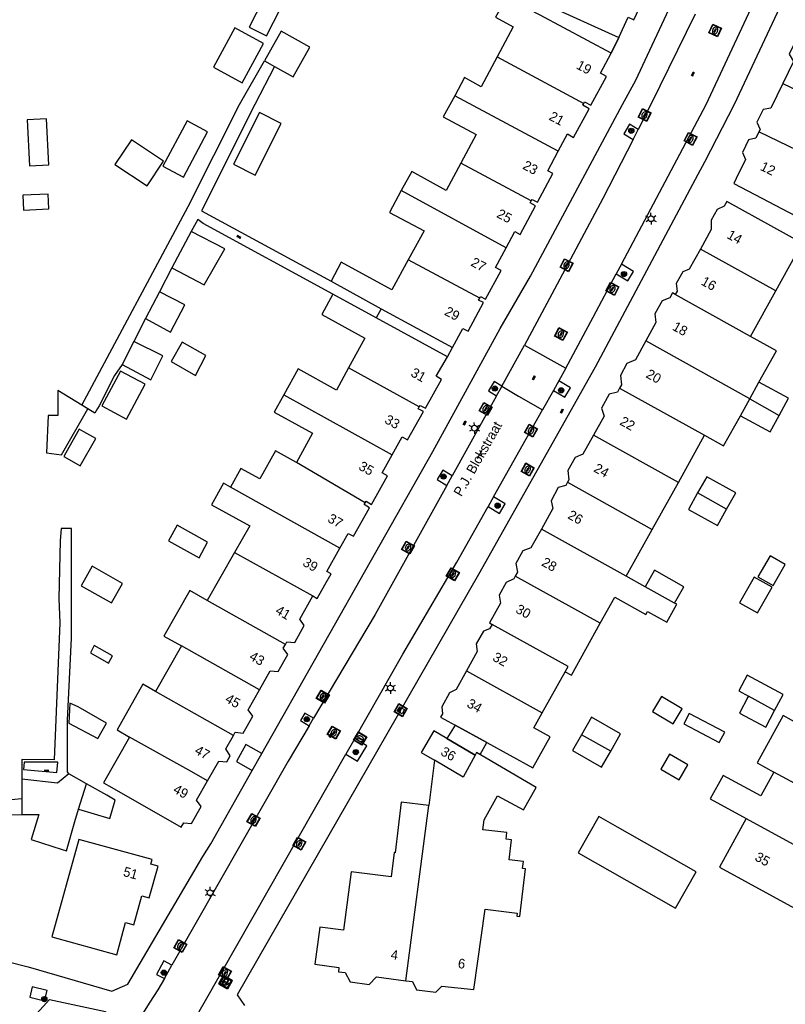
# Model space of a CAD drawing. Header units: metres. Extents: x 93870 to 95789, y 463036 to 464040.
# Tile 156 of 256: x 94546 to 94625, y 463157 to 463259. Entities that reach past the tile are written whole.
import ezdxf
from ezdxf.enums import TextEntityAlignment as Align

# ---------------------------------------------------------------- set-up
doc = ezdxf.new("R2010")
doc.units = ezdxf.units.M
doc.header["$LTSCALE"] = 25.4
for name, color, linetype in [('B_BEBOUWINGSGRENS_0', 1, 'Continuous'), ('B_LUIFEL_1', 200, 'Continuous'), ('B_OPSTAL_0', 1, 'Continuous'), ('B_OVERBOUWLIJN_LIJN_1', 7, 'Continuous'), ('B_TUSSENMUUR_0', 7, 'Continuous'), ('G_GRENS_ALGEMEEN_0', 7, 'Continuous'), ('Q_BOOM_0', 3, 'Continuous'), ('Q_BRANDKRAAN_0', 5, 'Continuous'), ('Q_CAI-KAST_0', 10, 'Continuous'), ('Q_INSPECTIE_OF_RIOOLPUT_0', 253, 'Continuous'), ('Q_KOLK_0', 254, 'Continuous'), ('Q_LICHTMAST_0', 2, 'Continuous'), ('Q_STRAATNAAMBORD_0', 7, 'Continuous'), ('Q_VERKEERSBORDPAAL_0', 40, 'Continuous'), ('S_GBKN_SYMBOOL_OV_GROOT_0', 7, 'Continuous'), ('T_HEK_0', 57, 'Continuous'), ('V_WEGGRENS_0', 7, 'Continuous'), ('Z_GBKN_HUISNUMMER_0', 252, 'Continuous'), ('Z_STRAATNAAM_0', 252, 'Continuous')]:
    doc.layers.add(name, color=color, linetype=linetype)

# ---------------------------------------------------------------- blocks, each defined once
blk = doc.blocks.new('Q_STRAATNAAMBORD')
for points in [[(-0.5, 0.5), (0.5, 0.5), (0.5, -0.5), (-0.5, -0.5)], [(-0.37, 0.22), (0.36, 0.22), (0.36, -0.21), (-0.37, -0.21)]]:
    blk.add_lwpolyline(points, close=True)
for points in [[(-0.44, 0.46), (0.44, 0.46, -0.414214), (0.46, 0.44), (0.46, -0.44, -0.414214), (0.44, -0.46), (-0.44, -0.46, -0.414214), (-0.46, -0.44), (-0.46, 0.44), (-0.46, 0.44), (-0.46, 0.45), (-0.46, 0.45), (-0.46, 0.45), (-0.46, 0.45), (-0.46, 0.45), (-0.46, 0.45), (-0.46, 0.46), (-0.46, 0.46), (-0.46, 0.46), (-0.45, 0.46), (-0.45, 0.46), (-0.45, 0.46), (-0.45, 0.46), (-0.45, 0.46), (-0.45, 0.46), (-0.44, 0.46), (-0.44, 0.46)], [(-0.29, 0.16), (0.28, 0.16, -0.414214), (0.3, 0.14), (0.3, -0.13, -0.414214), (0.28, -0.16), (-0.29, -0.16, -0.414214), (-0.31, -0.13), (-0.31, 0.14), (-0.31, 0.14), (-0.31, 0.14), (-0.31, 0.14), (-0.31, 0.15), (-0.31, 0.15), (-0.31, 0.15), (-0.3, 0.15), (-0.3, 0.15), (-0.3, 0.15), (-0.3, 0.16), (-0.3, 0.16), (-0.3, 0.16), (-0.3, 0.16), (-0.29, 0.16), (-0.29, 0.16), (-0.29, 0.16), (-0.29, 0.16), (-0.29, 0.16)]]:
    blk.add_lwpolyline(points, format="xyb")
blk = doc.blocks.new('Q_CAI-KAST')
for points in [[(-0.5, 0.5), (0.5, 0.5), (0.5, -0.5), (-0.5, -0.5)], [(-0.26, 0.26), (0.25, 0.26), (0.25, 0.19), (-0.26, 0.19)], [(-0.26, 0.11), (0.25, 0.11), (0.25, -0.33), (-0.26, -0.33)]]:
    blk.add_lwpolyline(points, close=True)
blk.add_lwpolyline([(-0.44, 0.46), (0.44, 0.46, -0.414214), (0.46, 0.44), (0.46, -0.44, -0.414214), (0.44, -0.46), (-0.44, -0.46, -0.414214), (-0.46, -0.44), (-0.46, 0.44), (-0.46, 0.44), (-0.46, 0.45), (-0.46, 0.45), (-0.46, 0.45), (-0.46, 0.45), (-0.46, 0.45), (-0.46, 0.45), (-0.46, 0.46), (-0.46, 0.46), (-0.46, 0.46), (-0.45, 0.46), (-0.45, 0.46), (-0.45, 0.46), (-0.45, 0.46), (-0.45, 0.46), (-0.45, 0.46), (-0.44, 0.46), (-0.44, 0.46)], format="xyb")
blk.add_circle((-0.18, -0.03), 0.0354)
blk = doc.blocks.new('Q_LICHTMAST')
for points in [[(-0.26, 0.15), (-0.52, 0.3)], [(0, 0.3), (0, 0.6)], [(0.26, 0.15), (0.52, 0.3)], [(-0.26, -0.15), (-0.52, -0.3)], [(0, -0.3), (0, -0.6)], [(0.26, -0.15), (0.52, -0.3)]]:
    blk.add_lwpolyline(points)
blk.add_circle((0, 0), 0.3)
blk = doc.blocks.new('Q_VERKEERSBORDPAAL')
for points in [[(-0.5, 0.5), (0.5, 0.5), (0.5, -0.5), (-0.5, -0.5)], [(-0.08, 0.33), (0.07, 0.33), (0.07, -0.33), (-0.08, -0.33)]]:
    blk.add_lwpolyline(points, close=True)
blk.add_lwpolyline([(-0.44, 0.46), (0.44, 0.46, -0.414214), (0.46, 0.44), (0.46, -0.44, -0.414214), (0.44, -0.46), (-0.44, -0.46, -0.414214), (-0.46, -0.44), (-0.46, 0.44), (-0.46, 0.44), (-0.46, 0.45), (-0.46, 0.45), (-0.46, 0.45), (-0.46, 0.45), (-0.46, 0.45), (-0.46, 0.45), (-0.46, 0.46), (-0.46, 0.46), (-0.46, 0.46), (-0.45, 0.46), (-0.45, 0.46), (-0.45, 0.46), (-0.45, 0.46), (-0.45, 0.46), (-0.45, 0.46), (-0.44, 0.46), (-0.44, 0.46)], format="xyb")
blk = doc.blocks.new('Q_KOLK')
blk.add_lwpolyline([(-0.5, 0.5), (0.5, 0.5), (0.5, -0.5), (-0.5, -0.5)], close=True)
for points in [[(-0.44, 0.46), (0.44, 0.46, -0.414214), (0.46, 0.44), (0.46, -0.44, -0.414214), (0.44, -0.46), (-0.44, -0.46, -0.414214), (-0.46, -0.44), (-0.46, 0.44, -0.414214), (-0.44, 0.46)], [(-0.34, 0.1, 0.380426), (-0.28, -0.18)], [(-0.01, 0.27, 0.240218), (-0.34, 0.1)], [(-0.19, 0.04, 0.853344), (-0.19, -0.03)], [(0.33, 0.11, 0.240191), (-0.01, 0.27)], [(0.18, -0.03, 0.849746), (0.18, 0.04)], [(0.27, -0.18, 0.380426), (0.33, 0.11)], [(-0.28, -0.18, 0.148452), (0.01, -0.26)], [(0.01, -0.26, 0.131742), (0.27, -0.18)]]:
    blk.add_lwpolyline(points, format="xyb")
for points in [[(-0.19, 0.04), (0.18, 0.04)], [(0.18, -0.03), (-0.19, -0.03)]]:
    blk.add_lwpolyline(points)
blk = doc.blocks.new('Q_INSPECTIE_OF_RIOOLPUT')
blk.add_lwpolyline([(-0.5, 0.5), (0.5, 0.5), (0.5, -0.5), (-0.5, -0.5)], close=True)
for points in [[(-0.44, 0.46), (0.44, 0.46, -0.414214), (0.46, 0.44), (0.46, -0.44, -0.414214), (0.44, -0.46), (-0.44, -0.46, -0.414214), (-0.46, -0.44), (-0.46, 0.44), (-0.46, 0.44), (-0.46, 0.45), (-0.46, 0.45), (-0.46, 0.45), (-0.46, 0.45), (-0.46, 0.45), (-0.46, 0.45), (-0.46, 0.46), (-0.46, 0.46), (-0.46, 0.46), (-0.45, 0.46), (-0.45, 0.46), (-0.45, 0.46), (-0.45, 0.46), (-0.45, 0.46), (-0.45, 0.46), (-0.44, 0.46), (-0.44, 0.46)], [(-0.34, 0.1, 0.380426), (-0.28, -0.18)], [(-0.01, 0.27, 0.240218), (-0.34, 0.1)], [(-0.19, 0.04, 0.853344), (-0.19, -0.03)], [(0.33, 0.11, 0.240191), (-0.01, 0.27)], [(0.18, -0.03, 0.849746), (0.18, 0.04)], [(0.27, -0.18, 0.380426), (0.33, 0.11)], [(-0.28, -0.18, 0.148452), (0.01, -0.26)], [(0.01, -0.26, 0.131742), (0.27, -0.18)]]:
    blk.add_lwpolyline(points, format="xyb")
for points in [[(-0.19, 0.04), (0.18, 0.04)], [(0.18, -0.03), (-0.19, -0.03)]]:
    blk.add_lwpolyline(points)
blk = doc.blocks.new('Q_BRANDKRAAN')
blk.add_lwpolyline([(-0.5, 0.5), (0.5, 0.5), (0.5, -0.5), (-0.5, -0.5)], close=True)
for points in [[(-0.44, 0.46), (0.44, 0.46, -0.414214), (0.46, 0.44), (0.46, -0.44, -0.414214), (0.44, -0.46), (-0.44, -0.46, -0.414214), (-0.46, -0.44), (-0.46, 0.44), (-0.46, 0.44), (-0.46, 0.45), (-0.46, 0.45), (-0.46, 0.45), (-0.46, 0.45), (-0.46, 0.45), (-0.46, 0.45), (-0.46, 0.46), (-0.46, 0.46), (-0.46, 0.46), (-0.45, 0.46), (-0.45, 0.46), (-0.45, 0.46), (-0.45, 0.46), (-0.45, 0.46), (-0.45, 0.46), (-0.44, 0.46), (-0.44, 0.46)], [(-0.34, 0.1, 0.380426), (-0.28, -0.18)], [(-0.01, 0.27, 0.240218), (-0.34, 0.1)], [(-0.19, 0.04, 0.853344), (-0.19, -0.03)], [(0.33, 0.11, 0.240191), (-0.01, 0.27)], [(0.18, -0.03, 0.849746), (0.18, 0.04)], [(0.27, -0.18, 0.380426), (0.33, 0.11)], [(-0.28, -0.18, 0.148452), (0.01, -0.26)], [(0.01, -0.26, 0.131742), (0.27, -0.18)]]:
    blk.add_lwpolyline(points, format="xyb")
for points in [[(-0.19, 0.04), (0.18, 0.04)], [(0.18, -0.03), (-0.19, -0.03)]]:
    blk.add_lwpolyline(points)
blk = doc.blocks.new('Q_BOOM')
for radius in [0.27, 0.18, 0.09]:
    blk.add_circle((0, 0), radius)
blk = doc.blocks.new('S_GBKN_SYMBOOL_OV_GROOT')
for points in [[(-0.21875, 0.0625), (0.21875, 0.0625)], [(-0.21875, 0), (0.21875, 0)], [(-0.1875, 0.0625), (-0.1875, 0)], [(-0.125, 0.09375), (-0.125, 0.0625)], [(-0.125, 0), (-0.125, -0.0625)], [(-0.0625, 0.0625), (-0.0625, 0)], [(0, 0.09375), (0, 0.0625)], [(0, 0), (0, -0.0625)], [(0.0625, 0.0625), (0.0625, 0)], [(0.125, 0.09375), (0.125, 0.0625)], [(0.125, 0), (0.125, -0.0625)], [(0.1875, 0.0625), (0.1875, 0)], [(-0.21875, -0.0625), (0.21875, -0.0625)], [(-0.1875, -0.0625), (-0.1875, -0.09375)], [(-0.0625, -0.0625), (-0.0625, -0.09375)], [(0.0625, -0.0625), (0.0625, -0.09375)], [(0.1875, -0.0625), (0.1875, -0.09375)]]:
    blk.add_lwpolyline(points)

msp = doc.modelspace()

# ---------------------------------------------------------------- linework, layer by layer
at = {"layer": 'B_BEBOUWINGSGRENS_0'}
for p, q in [((94568.87, 463252.27), (94571.08, 463256.33)), ((94571.17, 463254.54), (94572.23, 463253.95)), ((94546.57, 463248.44), (94546.81, 463243.64)), ((94570.65, 463249.18), (94567.97, 463243.82)), ((94555.68, 463243.78), (94559.01, 463241.57)), ((94546.13, 463240.62), (94546.19, 463239.07)), ((94563.56, 463236.83), (94561.57, 463233.08)), ((94560.29, 463230.6), (94558.86, 463227.83)), ((94621.55, 463225.97), (94624.16, 463230.71)), ((94557.62, 463225.45), (94556.41, 463223.04)), ((94621.46, 463219.48), (94622.42, 463221.22)), ((94552.86, 463218.45), (94552.23, 463218.84)), ((94554.32, 463218.77), (94556.88, 463217.4)), ((94620.5, 463217.74), (94621.46, 463219.48)), ((94614.08, 463210.83), (94616.78, 463215.71)), ((94611.36, 463205.95), (94614.08, 463210.83)), ((94617.01, 463211.42), (94616.06, 463209.73)), ((94618.11, 463206.35), (94619.07, 463208.06)), ((94608.67, 463201.09), (94611.36, 463205.95)), ((94564.39, 463203.02), (94565.28, 463204.64)), ((94568.08, 463203.57), (94565.25, 463198.58)), ((94556.46, 463200.35), (94553.3, 463202.13)), ((94610.63, 463200), (94608.67, 463201.09)), ((94621.94, 463201.01), (94620.42, 463198.34)), ((94613.67, 463198.32), (94610.63, 463200)), ((94555.41, 463192.84), (94553.52, 463193.91)), ((94562.57, 463193.87), (94559.88, 463189.15)), ((94599.96, 463186.92), (94602.34, 463191.2)), ((94620.32, 463189.21), (94621.34, 463188.66)), ((94624.04, 463187.17), (94624.94, 463188.85)), ((94554.79, 463185.87), (94551.85, 463187.54)), ((94618.87, 463184.93), (94615.2, 463186.86)), ((94590.93, 463185.66), (94594.21, 463183.86)), ((94607.06, 463182.97), (94608.08, 463184.76)), ((94588.78, 463182.03), (94588.2, 463177.31)), ((94593.15, 463182.82), (94593.01, 463182.56)), ((94614.14, 463179.98), (94615.04, 463181.53)), ((94546.02, 463180.07), (94546.02, 463178.01)), ((94552.73, 463179.57), (94550.89, 463180.61))]:
    msp.add_line(p, q, dxfattribs=at)
for points in [[(94571.73, 463262.25), (94569.58, 463258.04), (94571.37, 463257.13), (94573.51, 463261.35)], [(94596.98, 463261.9), (94600.27, 463260.41), (94607.9, 463256.97)], [(94607.9, 463256.97), (94608.88, 463259.08), (94609.46, 463258.81), (94610.88, 463261.85), (94610.31, 463262.14), (94610.41, 463262.34)], [(94596.26, 463261.11), (94595.13, 463259.06), (94596.95, 463258.06), (94595.28, 463254.95)], [(94607.1, 463255.35), (94599.74, 463259.27), (94596.26, 463261.11)], [(94571.08, 463256.33), (94568.1, 463257.96), (94565.89, 463253.89), (94568.87, 463252.27)], [(94572.23, 463253.95), (94574.14, 463252.87), (94575.88, 463255.97), (94572.91, 463257.63), (94571.17, 463254.54)], [(94627.34, 463257.22), (94627.1, 463256.73), (94626.17, 463256.51), (94625.56, 463255.25), (94625.99, 463254.47), (94624.88, 463252.2)], [(94595.28, 463254.95), (94593.62, 463251.86), (94591.92, 463252.81), (94590.89, 463250.92)], [(94604.27, 463250.13), (94604.35, 463250.28), (94605, 463249.93), (94606.63, 463252.93), (94605.99, 463253.28), (94607.1, 463255.35)], [(94624.88, 463252.2), (94623.64, 463249.65), (94622.86, 463249.5), (94622.21, 463248.17), (94622.55, 463247.43), (94622.42, 463247.17)], [(94590.89, 463250.92), (94589.7, 463248.75), (94593.12, 463246.92), (94591.51, 463243.92)], [(94601.61, 463245.17), (94602.57, 463246.97), (94603.21, 463246.61), (94604.81, 463249.58), (94604.16, 463249.93), (94604.27, 463250.13)], [(94546.81, 463243.64), (94548.84, 463243.75), (94548.59, 463248.54), (94546.57, 463248.44)], [(94567.97, 463243.82), (94570.2, 463242.7), (94572.89, 463248.06), (94570.65, 463249.18)], [(94559.01, 463241.57), (94560.72, 463244.15), (94557.39, 463246.36), (94555.68, 463243.78)], [(94622.42, 463247.17), (94622.1, 463246.51), (94621.35, 463246.35), (94620.72, 463245.04), (94621.03, 463244.31), (94620.07, 463242.35), (94619.81, 463241.81)], [(94598.82, 463240.01), (94598.91, 463240.18), (94599.47, 463239.88), (94601.07, 463242.85), (94600.53, 463243.14), (94601.61, 463245.17)], [(94591.51, 463243.92), (94590.01, 463241.11), (94586.43, 463243.07), (94585.35, 463241.1)], [(94619.81, 463241.81), (94627, 463238.06), (94629.65, 463243.67)], [(94546.19, 463239.07), (94548.81, 463239.18), (94548.75, 463240.73), (94546.13, 463240.62)], [(94585.35, 463241.1), (94584.13, 463238.83), (94587.73, 463236.9), (94586.08, 463233.91)], [(94596.21, 463235.15), (94597.11, 463236.84), (94597.68, 463236.54), (94599.27, 463239.5), (94598.71, 463239.81), (94598.82, 463240.01)], [(94624.16, 463230.71), (94626.89, 463235.64), (94619.09, 463239.96), (94618.81, 463239.46), (94618.08, 463239.12), (94617.47, 463238.01), (94617.48, 463237.06), (94616.36, 463235.03)], [(94561.57, 463233.08), (94564.93, 463231.33), (94567.08, 463235.05), (94563.56, 463236.83)], [(94593.48, 463229.95), (94593.57, 463230.12), (94594.08, 463229.84), (94595.71, 463232.8), (94595.13, 463233.12), (94596.21, 463235.15)], [(94616.36, 463235.03), (94615.2, 463232.94), (94614.52, 463232.65), (94613.85, 463231.44), (94613.94, 463230.67), (94613.74, 463230.31)], [(94586.08, 463233.91), (94584.36, 463230.78), (94579.11, 463233.68), (94578.07, 463231.68)], [(94578.07, 463231.68), (94583.28, 463228.83), (94590.65, 463224.81)], [(94558.86, 463227.83), (94561.44, 463226.4), (94562.91, 463229.25), (94560.29, 463230.6)], [(94578.27, 463230.34), (94577.12, 463228.23), (94581.59, 463225.77), (94579.89, 463222.7)], [(94590.13, 463223.84), (94582.75, 463227.88), (94578.27, 463230.34)], [(94613.74, 463230.31), (94613.45, 463230.47), (94613.17, 463229.97), (94612.38, 463229.66), (94611.63, 463228.31), (94611.75, 463227.4), (94610.69, 463225.5)], [(94590.65, 463224.81), (94591.72, 463226.79), (94592.29, 463226.52), (94593.88, 463229.47), (94593.37, 463229.74), (94593.48, 463229.95)], [(94622.42, 463221.22), (94624.23, 463224.48), (94621.55, 463225.97)], [(94556.41, 463223.04), (94559.4, 463221.46), (94560.64, 463223.94), (94557.62, 463225.45)], [(94610.69, 463225.5), (94609.61, 463223.55), (94608.74, 463223.16), (94608.06, 463221.92), (94608.16, 463220.93), (94607.98, 463220.61)], [(94587.22, 463218.65), (94587.3, 463218.82), (94587.85, 463218.54), (94589.52, 463221.5), (94588.98, 463221.83), (94590.13, 463223.84)], [(94556.88, 463217.4), (94558.81, 463221.01), (94556.25, 463222.38), (94554.32, 463218.77)], [(94579.89, 463222.7), (94578.63, 463220.41), (94574.66, 463222.6), (94573.18, 463219.91)], [(94624.51, 463217.77), (94625.48, 463219.57), (94622.42, 463221.22)], [(94552.23, 463218.84), (94549.77, 463220.36), (94549.77, 463217.77), (94548.75, 463217.77), (94548.6, 463213.9), (94550.15, 463213.67), (94552.86, 463218.45)], [(94573.18, 463219.91), (94572.19, 463218.11), (94576.16, 463215.93), (94574.48, 463212.89)], [(94607.98, 463220.61), (94607.76, 463220.2), (94606.91, 463219.97), (94606.1, 463218.51), (94606.37, 463217.7), (94605.27, 463215.72)], [(94584.41, 463213.7), (94585.45, 463215.55), (94586.01, 463215.25), (94587.65, 463218.17), (94587.12, 463218.46), (94587.22, 463218.65)], [(94620.5, 463217.74), (94623.6, 463216.07), (94624.51, 463217.77)], [(94616.78, 463215.71), (94618.76, 463214.61), (94620.5, 463217.74)], [(94550.59, 463213.9), (94550.37, 463213.52), (94551.18, 463213.07), (94552.09, 463212.55), (94553.68, 463215.38), (94552.44, 463216.08), (94551.96, 463216.35), (94550.59, 463213.9)], [(94605.27, 463215.72), (94604.18, 463213.76), (94603.36, 463213.42), (94602.61, 463212.06), (94602.72, 463211.11), (94602.58, 463210.87)], [(94574.48, 463212.89), (94572.3, 463214.09), (94570.71, 463211.19), (94568.71, 463212.28), (94567.65, 463210.35)], [(94581.61, 463208.7), (94581.71, 463208.87), (94582.26, 463208.55), (94583.91, 463211.5), (94583.36, 463211.82), (94584.41, 463213.7)], [(94567.65, 463210.35), (94566.92, 463210.75), (94565.68, 463208.49), (94569.64, 463206.31), (94568.08, 463203.57)], [(94602.58, 463210.87), (94602.39, 463210.52), (94601.62, 463210.29), (94600.87, 463208.93), (94601.07, 463208.13), (94599.87, 463205.99)], [(94619.07, 463208.06), (94620.01, 463209.74), (94617.01, 463211.42)], [(94616.06, 463209.73), (94615.11, 463208.03), (94618.11, 463206.35)], [(94578.98, 463204), (94579.84, 463205.53), (94580.4, 463205.24), (94582.06, 463208.18), (94581.5, 463208.52), (94581.61, 463208.7)], [(94565.28, 463204.64), (94562.12, 463206.38), (94561.23, 463204.76), (94564.39, 463203.02)], [(94599.87, 463205.99), (94598.79, 463204.03), (94597.94, 463203.73), (94597.21, 463202.42), (94597.4, 463201.52), (94597.16, 463201.09)], [(94576.18, 463199.05), (94576.63, 463198.79), (94577.43, 463200.19), (94578.07, 463201.33), (94577.62, 463201.58), (94578.98, 463204)], [(94625.13, 463202.32), (94623.57, 463203.21), (94622.32, 463201.02), (94623.89, 463200.13), (94625.13, 463202.32)], [(94553.3, 463202.13), (94552.17, 463200.11), (94555.33, 463198.33), (94556.46, 463200.35)], [(94613.67, 463198.32), (94614.63, 463200.01), (94611.61, 463201.72), (94610.63, 463200)], [(94597.16, 463201.09), (94597.02, 463200.84), (94596.21, 463200.46), (94595.49, 463199.15), (94595.62, 463198.32), (94594.48, 463196.26), (94594.77, 463196.1)], [(94620.42, 463198.34), (94622.27, 463197.29), (94623.79, 463199.96), (94621.94, 463201.01)], [(94565.25, 463198.58), (94563.44, 463199.61), (94560.76, 463194.9), (94562.57, 463193.87)], [(94573.34, 463194.03), (94573.49, 463194.3), (94574.31, 463194.22), (94575.29, 463196), (94574.83, 463196.64), (94576.18, 463199.05)], [(94605.97, 463196.22), (94607.47, 463198.93), (94610.71, 463197.14), (94610.88, 463197.45), (94612.88, 463196.34), (94613.9, 463198.19), (94613.67, 463198.32)], [(94594.77, 463196.1), (94594.51, 463195.64), (94593.86, 463195.39), (94593.13, 463194.1), (94593.22, 463193.3), (94592.11, 463191.3)], [(94602.34, 463191.2), (94602.99, 463190.85), (94605.97, 463196.22)], [(94553.52, 463193.91), (94553.14, 463193.14), (94555.02, 463192.08), (94555.41, 463192.84)], [(94570.65, 463189.32), (94571.77, 463191.29), (94572.61, 463191.23), (94573.6, 463192.97), (94573.11, 463193.63), (94573.34, 463194.03)], [(94592.11, 463191.3), (94591.03, 463189.37), (94590.34, 463189), (94589.54, 463187.55), (94589.62, 463186.83), (94589.43, 463186.48), (94590.93, 463185.66)], [(94624.94, 463188.85), (94621.2, 463190.85), (94620.32, 463189.21)], [(94559.88, 463189.15), (94558.57, 463189.89), (94555.9, 463185.16), (94557.18, 463184.4)], [(94567.97, 463184.6), (94568.15, 463184.92), (94568.96, 463184.83), (94569.96, 463186.58), (94569.47, 463187.24), (94570.65, 463189.32)], [(94614.46, 463187.34), (94612.31, 463188.61), (94611.39, 463187.07)], [(94621.34, 463188.66), (94621.28, 463188.55), (94620.4, 463186.89), (94623.12, 463185.44), (94624.04, 463187.17)], [(94551.85, 463187.54), (94550.99, 463187.95), (94550.89, 463185.86), (94553.89, 463184.27), (94554.79, 463185.87)], [(94611.39, 463187.07), (94613.53, 463185.79), (94614.46, 463187.34)], [(94594.21, 463183.86), (94598.99, 463181.23), (94600.78, 463184.46), (94599.1, 463185.39), (94599.96, 463186.92)], [(94608.08, 463184.76), (94605.06, 463186.48), (94604.02, 463184.66)], [(94615.2, 463186.86), (94614.64, 463185.8), (94618.31, 463183.87), (94618.87, 463184.93)], [(94626.67, 463185.68), (94624.92, 463186.65), (94622.22, 463181.74), (94623.97, 463180.78)], [(94557.18, 463184.4), (94554.5, 463179.66), (94555.34, 463179.18), (94562.53, 463175.07), (94562.8, 463175.54), (94563.61, 463175.47), (94564.62, 463177.22), (94564.14, 463177.89), (94565.28, 463179.89)], [(94565.28, 463179.89), (94566.44, 463181.92), (94567.26, 463181.86), (94567.62, 463182.49), (94567.18, 463183.21), (94567.97, 463184.6)], [(94593.01, 463182.56), (94588.72, 463185.06), (94587.42, 463182.82), (94588.78, 463182.03)], [(94604.02, 463184.66), (94603.09, 463183.03), (94606.11, 463181.31), (94607.06, 463182.97)], [(94593.01, 463182.56), (94591.78, 463180.25), (94588.78, 463182.03)], [(94598.03, 463176.88), (94599.34, 463179.2), (94593.15, 463182.82)], [(94615.04, 463181.53), (94613.14, 463182.64), (94612.24, 463181.09), (94614.14, 463179.98)], [(94550.89, 463180.61), (94549.74, 463179.65), (94546.02, 463180.07)], [(94623.97, 463180.78), (94622.61, 463178.31), (94618.71, 463180.45), (94617.37, 463178.02), (94621.1, 463175.96)], [(94551.9, 463176.96), (94555.14, 463175.99), (94555.7, 463177.88), (94554.82, 463178.38), (94552.73, 463179.57)], [(94546.02, 463178.01), (94543.4, 463177.77), (94543.45, 463176.37), (94546.03, 463176.39)], [(94585.81, 463159.15), (94586.51, 463159.06), (94586.93, 463158.21), (94588.95, 463157.97), (94589.57, 463158.6), (94592.88, 463158.26), (94594.04, 463166.58), (94597.36, 463166.17), (94597.32, 463165.84), (94597.63, 463165.8), (94598.24, 463170.75), (94597.93, 463170.78), (94598.02, 463171.51), (94596.53, 463171.69), (94596.78, 463173.75), (94596.22, 463173.82), (94596.3, 463174.51), (94593.82, 463174.81), (94593.95, 463175.83), (94595.33, 463178.33), (94598.03, 463176.88)], [(94546.03, 463176.39), (94547.8, 463176.4), (94547, 463173.79), (94550.2, 463172.76), (94550.66, 463172.61), (94551.53, 463175.68), (94551.9, 463176.96)], [(94588.2, 463177.31), (94585.35, 463177.66), (94584.71, 463172.42), (94584.61, 463172.44), (94584.3, 463169.92), (94580.16, 463170.44), (94579.36, 463164.39), (94576.9, 463164.71), (94576.4, 463160.86), (94578.88, 463160.54), (94578.83, 463160.09), (94579.52, 463159.99), (94580.05, 463159.03), (94582.02, 463158.77), (94582.8, 463159.57), (94585.81, 463159.15)], [(94615.91, 463170.43), (94607.76, 463175.08), (94605.83, 463176.17), (94603.7, 463172.43)], [(94621.1, 463175.96), (94618.34, 463170.94), (94626.87, 463166.25), (94627.16, 463166.77), (94627.84, 463167.19), (94628.45, 463168.29), (94628.44, 463169.09), (94628.7, 463169.57), (94628.55, 463169.65), (94629.49, 463171.37)], [(94559.24, 463167.76), (94560.17, 463171.03), (94559.39, 463171.24), (94559.53, 463171.72), (94551.94, 463173.81), (94549.13, 463163.69)], [(94603.7, 463172.43), (94613.78, 463166.68), (94615.91, 463170.43)], [(94549.13, 463163.69), (94555.86, 463161.84), (94556.77, 463165.19), (94557.63, 463164.95), (94558.47, 463167.97), (94559.24, 463167.76)]]:
    msp.add_lwpolyline(points, dxfattribs=at)
at = {"layer": 'B_LUIFEL_1'}
for p, q in [((94590.93, 463185.66), (94590.93, 463185.66)), ((94594.21, 463183.86), (94590.93, 463185.66)), ((94570.9, 463182.71), (94569.24, 463183.64)), ((94569.91, 463180.97), (94570.9, 463182.71))]:
    msp.add_line(p, q, dxfattribs=at)
for points in [[(94563.16, 463248.32), (94560.65, 463243.63), (94562.77, 463242.49), (94565.28, 463247.19), (94563.16, 463248.32)], [(94590.93, 463185.66), (94590.08, 463184.27), (94593.01, 463182.56)], [(94569.24, 463183.64), (94568.26, 463181.9), (94569.91, 463180.97)], [(94593.15, 463182.82), (94593.52, 463182.6), (94594.21, 463183.86)], [(94546.21, 463181.04), (94549.66, 463180.75), (94549.75, 463181.83), (94546.27, 463181.83), (94546.21, 463181.04)]]:
    msp.add_lwpolyline(points, dxfattribs=at)
at = {"layer": 'B_OPSTAL_0'}
msp.add_lwpolyline([(94565.08, 463223.98), (94562.63, 463225.38), (94561.5, 463223.36), (94564.02, 463221.9), (94565.08, 463223.98)], dxfattribs=at)
at = {"layer": 'B_OVERBOUWLIJN_LIJN_1'}
for p, q in [((94607.9, 463256.97), (94607.1, 463255.35)), ((94583.28, 463228.83), (94582.75, 463227.88))]:
    msp.add_line(p, q, dxfattribs=at)
at = {"layer": 'B_TUSSENMUUR_0'}
for p, q in [((94595.28, 463254.95), (94604.27, 463250.13)), ((94601.61, 463245.17), (94590.89, 463250.92)), ((94629.65, 463243.67), (94622.42, 463247.17)), ((94598.82, 463240.01), (94591.51, 463243.92)), ((94596.21, 463235.15), (94585.35, 463241.1)), ((94624.16, 463230.71), (94616.36, 463235.03)), ((94593.48, 463229.95), (94586.08, 463233.91)), ((94621.55, 463225.97), (94613.74, 463230.31)), ((94621.46, 463219.48), (94610.69, 463225.5)), ((94587.22, 463218.65), (94579.89, 463222.7)), ((94573.18, 463219.91), (94584.41, 463213.7)), ((94607.98, 463220.61), (94616.78, 463215.71)), ((94621.46, 463219.48), (94624.51, 463217.77)), ((94614.08, 463210.83), (94605.27, 463215.72)), ((94581.61, 463208.7), (94574.48, 463212.89)), ((94602.58, 463210.87), (94611.36, 463205.95)), ((94578.98, 463204), (94567.65, 463210.35)), ((94619.07, 463208.06), (94616.06, 463209.73)), ((94608.67, 463201.09), (94599.87, 463205.99)), ((94568.08, 463203.57), (94576.18, 463199.05)), ((94605.97, 463196.22), (94597.16, 463201.09)), ((94592.11, 463191.3), (94599.96, 463186.92)), ((94567.97, 463184.6), (94559.88, 463189.15)), ((94624.04, 463187.17), (94621.34, 463188.66)), ((94607.06, 463182.97), (94604.02, 463184.66)), ((94632.36, 463176.19), (94623.97, 463180.78)), ((94551.9, 463176.96), (94552.73, 463179.57)), ((94546.02, 463178.01), (94546.03, 463176.39)), ((94585.81, 463159.15), (94588.2, 463177.31)), ((94621.1, 463175.96), (94629.49, 463171.37))]:
    msp.add_line(p, q, dxfattribs=at)
for points in [[(94624.88, 463252.2), (94629.45, 463250), (94632.13, 463248.84)], [(94573.34, 463194.03), (94571.68, 463194.96), (94565.25, 463198.58)], [(94602.34, 463191.2), (94602.64, 463191.74), (94594.77, 463196.1)], [(94570.65, 463189.32), (94569.06, 463190.22), (94562.57, 463193.87)], [(94565.28, 463179.89), (94563.63, 463180.81), (94557.18, 463184.4)]]:
    msp.add_lwpolyline(points, dxfattribs=at)
at = {"layer": 'G_GRENS_ALGEMEEN_0'}
for p, q in [((94561.57, 463233.08), (94560.29, 463230.6)), ((94558.86, 463227.83), (94557.62, 463225.45))]:
    msp.add_line(p, q, dxfattribs=at)
for points in [[(94552.23, 463218.84), (94563.27, 463239.43), (94568.58, 463250), (94571.17, 463254.54)], [(94572.23, 463253.95), (94570.17, 463250), (94564.66, 463239), (94578.07, 463231.68)], [(94578.27, 463230.34), (94564.83, 463237.69), (94564.27, 463238.09), (94563.56, 463236.83)], [(94556.41, 463223.04), (94555.62, 463221.92), (94554.04, 463218.78), (94553.87, 463218.5), (94553.59, 463218.02), (94552.86, 463218.45)], [(94550.89, 463180.61), (94550.76, 463180.83), (94550.77, 463186.19), (94551.17, 463194.69), (94551.18, 463206.06), (94550.09, 463206.06), (94550.01, 463204.78), (94549.85, 463198.78), (94549.95, 463196.25), (94549.39, 463182.06), (94546.03, 463182.09), (94546.02, 463180.07)]]:
    msp.add_lwpolyline(points, dxfattribs=at)
at = {"layer": 'T_HEK_0'}
for p, q in [((94607.1, 463255.35), (94607.9, 463256.97)), ((94590.13, 463223.84), (94590.65, 463224.81))]:
    msp.add_line(p, q, dxfattribs=at)
at = {"layer": 'V_WEGGRENS_0'}
for p, q in [((94609.37, 463246.4), (94609.89, 463247.43)), ((94608.16, 463233.47), (94607.62, 463232.45)), ((94595.79, 463220.81), (94598.12, 463225.07)), ((94598.12, 463225.07), (94602.41, 463222.67)), ((94602.41, 463222.67), (94601.68, 463221.37)), ((94601.68, 463221.37), (94601.12, 463220.37)), ((94595.23, 463219.8), (94590.64, 463211.52)), ((94595.23, 463219.8), (94595.74, 463220.72)), ((94595.74, 463220.72), (94595.79, 463220.81)), ((94601.12, 463220.37), (94599.98, 463218.34)), ((94594.91, 463209.33), (94599.98, 463218.34)), ((94590.08, 463210.52), (94590.64, 463211.52)), ((94594.91, 463209.33), (94594.35, 463208.33)), ((94575.8, 463185.6), (94576.27, 463186.38)), ((94580.53, 463184.27), (94579.61, 463182.66)), ((94565.07, 463157.12), (94579.61, 463182.66)), ((94560.8, 463159.4), (94561.59, 463160.78))]:
    msp.add_line(p, q, dxfattribs=at)
for points in [[(94570.9, 463182.71), (94588.63, 463214.05), (94595.6, 463226.8), (94598.73, 463232.22), (94608.27, 463250), (94609.66, 463252.55), (94626.23, 463288.1)], [(94638.21, 463287.67), (94636.87, 463287.13), (94627.22, 463265.83), (94626.93, 463265.17), (94619.86, 463250), (94616.78, 463244.05), (94616.1, 463242.77)], [(94608.16, 463233.47), (94616.95, 463250), (94631.69, 463281.64)], [(94615.81, 463259.38), (94611.2, 463250), (94609.89, 463247.43)], [(94609.89, 463247.43), (94609.02, 463247.96), (94608.42, 463246.98), (94609.37, 463246.4)], [(94609.37, 463246.4), (94606.25, 463240.26), (94600.95, 463230.36), (94598.12, 463225.07)], [(94616.1, 463242.77), (94605.44, 463222.77), (94593.35, 463201.28), (94568.36, 463157.7), (94569.1, 463156.58)], [(94607.62, 463232.45), (94608.82, 463231.72), (94609.42, 463232.7), (94608.16, 463233.47)], [(94602.41, 463222.67), (94605.23, 463227.96), (94607.62, 463232.45)], [(94595.79, 463220.81), (94594.99, 463221.3), (94594.39, 463220.32), (94595.23, 463219.8)], [(94601.12, 463220.37), (94602.29, 463219.66), (94602.89, 463220.64), (94601.68, 463221.37)], [(94595.79, 463220.81), (94597.5, 463219.76), (94599.98, 463218.34)], [(94590.64, 463211.52), (94589.67, 463212.11), (94589.07, 463211.13), (94590.08, 463210.52)], [(94590.08, 463210.52), (94582.65, 463197.14), (94576.27, 463186.38)], [(94594.35, 463208.33), (94595.53, 463207.61), (94596.13, 463208.59), (94594.91, 463209.33)], [(94580.53, 463184.27), (94585.52, 463193.03), (94591.1, 463202.56), (94594.35, 463208.33)], [(94576.27, 463186.38), (94575.35, 463186.91), (94574.9, 463186.13), (94575.8, 463185.6)], [(94575.8, 463185.6), (94573.63, 463181.93), (94561.59, 463160.78)], [(94579.61, 463182.66), (94580.83, 463181.93), (94581.79, 463183.52), (94580.53, 463184.27)], [(94555.35, 463158.07), (94557.01, 463158.78), (94564.79, 463172.05), (94565.61, 463173.36), (94569.91, 463180.97)], [(94522.6, 463166.72), (94546.68, 463160.61), (94555.35, 463158.07)], [(94561.59, 463160.78), (94560.73, 463161.21), (94559.99, 463159.81), (94560.8, 463159.4)], [(94560.8, 463159.4), (94560.13, 463158.22), (94559.29, 463156.92)], [(94548.39, 463157.06), (94548.65, 463158.13), (94547.11, 463158.52), (94546.85, 463157.45), (94548.39, 463157.06)], [(94547.24, 463155.37), (94548.91, 463157.19), (94554.69, 463155.95), (94554.8, 463154.99), (94554.67, 463154.11)], [(94559.29, 463156.92), (94558.36, 463155.46), (94557.3, 463154.51), (94556.08, 463154.09)], [(94565.08, 463152.98), (94564.37, 463153.72), (94564.16, 463154.59), (94564.4, 463155.95), (94565.07, 463157.12)]]:
    msp.add_lwpolyline(points, dxfattribs=at)
at = {"layer": 'Z_STRAATNAAM_0'}
msp.add_line((94593.26, 463213.29), (94593.75, 463214.16), dxfattribs=at)

# ---------------------------------------------------------------- block references
at = {"layer": 'Q_BOOM_0'}
for p, rotation in [((94609.19, 463247.29), 148.5651191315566), ((94608.43, 463232.43), 148.5897193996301), ((94595.05, 463220.56), 58.54917698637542), ((94601.93, 463220.38), 148.5486315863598), ((94589.73, 463211.43), 58.54917698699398), ((94595.34, 463208.41), 148.596993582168), ((94575.56, 463186.27), 149.7981599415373), ((94580.64, 463182.86), 58.91443914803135), ((94560.75, 463159.99), 60.34917094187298), ((94548.36, 463157.25), 76.31641899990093)]:
    msp.add_blockref('Q_BOOM', p, dxfattribs=dict(at, rotation=rotation))
at = {"layer": 'Q_BRANDKRAAN_0', "rotation": 60.63844910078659}
msp.add_blockref('Q_BRANDKRAAN', (94598.45, 463212.16), dxfattribs=at)
at = {"layer": 'Q_CAI-KAST_0', "rotation": 60.16882568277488}
msp.add_blockref('Q_CAI-KAST', (94585.29, 463187.21), dxfattribs=at)
at = {"layer": 'Q_INSPECTIE_OF_RIOOLPUT_0'}
for p, rotation in [((94617.88, 463257.69), 65.02476390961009), ((94601.9, 463226.21), 61.99046431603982), ((94578.37, 463184.87), 60.32785333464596)]:
    msp.add_blockref('Q_INSPECTIE_OF_RIOOLPUT', p, dxfattribs=dict(at, rotation=rotation))
at = {"layer": 'Q_KOLK_0'}
for p, rotation in [((94610.57, 463248.92), 63.05262698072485), ((94615.33, 463246.45), 61.99231789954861), ((94602.48, 463233.35), 61.83924522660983), ((94607.24, 463230.9), 61.99378617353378), ((94594.09, 463218.44), 60.96009330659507), ((94598.8, 463216.2), 60.63862438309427), ((94586.06, 463204.07), 60.95885423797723), ((94590.7, 463201.3), 59.65019865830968), ((94577.23, 463188.61), 59.33226392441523), ((94581.1, 463184.26), 148.9026871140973), ((94570.04, 463175.82), 60.3429929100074), ((94574.78, 463173.36), 60.33684402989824), ((94562.46, 463162.76), 60.34299291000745), ((94567.08, 463159.95), 60.33684402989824)]:
    msp.add_blockref('Q_KOLK', p, dxfattribs=dict(at, rotation=rotation))
at = {"layer": 'Q_LICHTMAST_0'}
for p, rotation in [((94611.24, 463238.17), 61.99231789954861), ((94592.93, 463216.45), 60.96009330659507), ((94584.23, 463189.5), 60.33340988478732), ((94565.54, 463168.28), 60.3429929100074)]:
    msp.add_blockref('Q_LICHTMAST', p, dxfattribs=dict(at, rotation=rotation))
at = {"layer": 'Q_STRAATNAAMBORD_0', "rotation": 60.33684402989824}
msp.add_blockref('Q_STRAATNAAMBORD', (94567.13, 463159.04), dxfattribs=at)
at = {"layer": 'Q_VERKEERSBORDPAAL_0', "rotation": 60.33684402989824}
msp.add_blockref('Q_VERKEERSBORDPAAL', (94567.16, 463158.96), dxfattribs=at)
at = {"layer": 'S_GBKN_SYMBOOL_OV_GROOT_0'}
for p, rotation in [((94615.59, 463253.19), 63.84206034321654), ((94568.53, 463236.28), 151.3563149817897), ((94599.1, 463221.68), 60.65038352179), ((94602, 463218.24), 60.63844910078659), ((94591.94, 463217), 61.33604288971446), ((94578.03, 463184.61), 60.32785333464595), ((94548.6, 463180.92), 175.1786378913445)]:
    msp.add_blockref('S_GBKN_SYMBOOL_OV_GROOT', p, dxfattribs=dict(at, rotation=rotation))

# ---------------------------------------------------------------- texts
at = {"layer": 'Z_GBKN_HUISNUMMER_0', "linetype": 'Continuous'}
for s, rotation, p in [('19', 331.9, (94604.3, 463253.88)), ('21', 331.9, (94601.47, 463248.58)), ('23', 331.9, (94598.74, 463243.48)), ('12', 334, (94623.36, 463243.39)), ('25', 331.9, (94596.05, 463238.46)), ('14', 331, (94619.91, 463236.28)), ('27', 331.9, (94593.37, 463233.44)), ('16', 331, (94617.23, 463231.46)), ('29', 331.9, (94590.64, 463228.34)), ('18', 331, (94614.26, 463226.77)), ('31', 330.9, (94587.14, 463221.98)), ('20', 331, (94611.52, 463221.84)), ('33', 330.9, (94584.43, 463217.12)), ('22', 331, (94608.81, 463216.95)), ('35', 330.9, (94581.74, 463212.29)), ('24', 331, (94606.11, 463212.08)), ('37', 330.4, (94578.53, 463206.86)), ('26', 331, (94603.41, 463207.22)), ('39', 330.4, (94575.94, 463202.32)), ('28', 331, (94600.7, 463202.33)), ('41', 330.4, (94573.11, 463197.34)), ('30', 331, (94598.01, 463197.46)), ('43', 330.4, (94570.41, 463192.58)), ('32', 331, (94595.62, 463192.49)), ('45', 330.4, (94567.9, 463188.17)), ('34', 331, (94592.95, 463187.68)), ('47', 331.1, (94564.74, 463182.83)), ('36', 330, (94590.24, 463182.69)), ('49', 331.1, (94562.51, 463178.79)), ('35', 331.2, (94622.8, 463171.77)), ('51', 344.4, (94557.3, 463170.31)), ('4', 352, (94584.65, 463161.84)), ('6', 352.8, (94591.61, 463160.93))]:
    msp.add_text(s, height=1, rotation=rotation, dxfattribs=at).set_placement(p, align=Align.MIDDLE)
at = {"layer": 'Z_STRAATNAAM_0', "linetype": 'Continuous'}
msp.add_text('P.J. Blokstraat', height=1, rotation=60.3333, dxfattribs=at).set_placement((94593.26, 463213.29), align=Align.MIDDLE)

doc.saveas('drawing.dxf')
